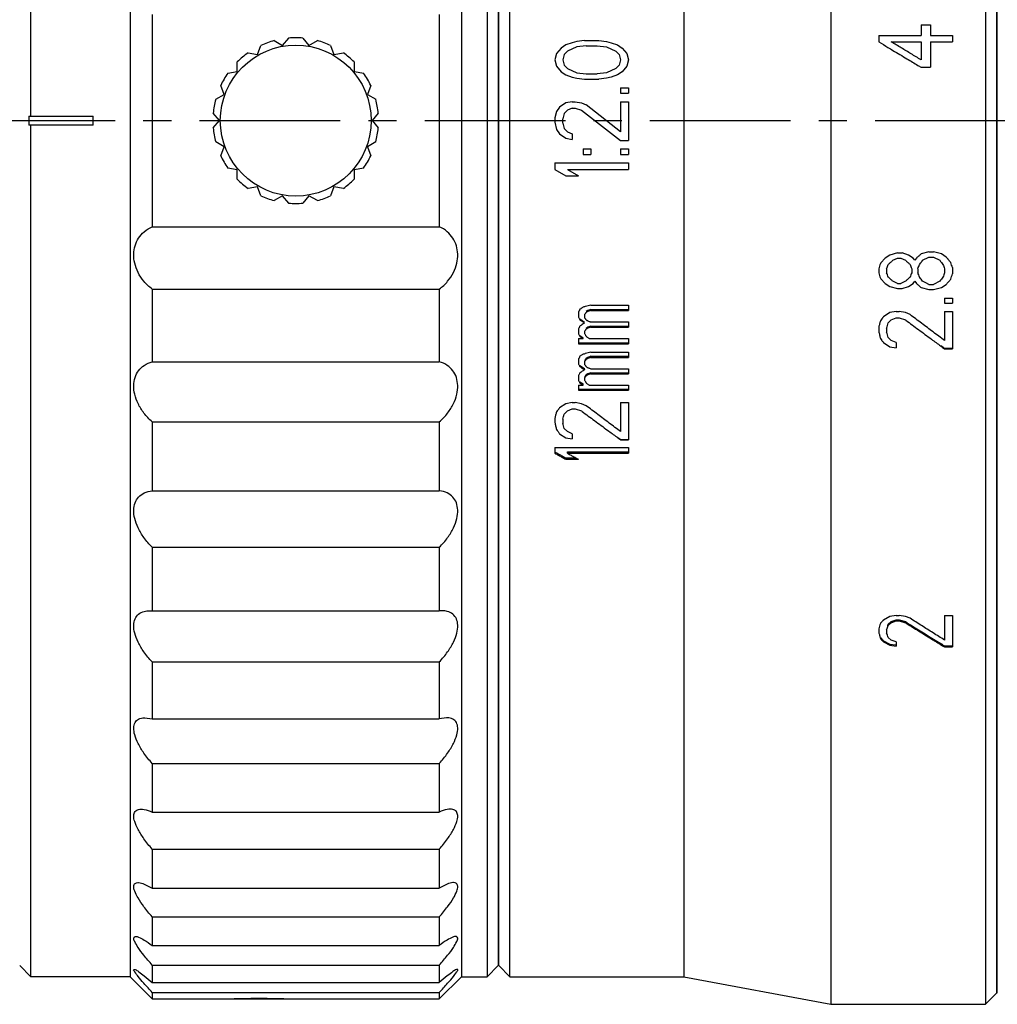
# Model space of a CAD drawing. Header units: millimetres. Extents: x 722 to 923, y -745 to -639.
# Tile 9 of 13: x 773 to 799, y -725 to -698. Entities that reach past the tile are written whole.
import ezdxf

# ---------------------------------------------------------------- set-up
doc = ezdxf.new("R2010")
doc.units = ezdxf.units.MM
doc.linetypes.add('CENTER', pattern=[2, 1.25, -0.25, 0.25, -0.25])

msp = doc.modelspace()

# ---------------------------------------------------------------- linework, layer by layer
for p, q in [((794.607, -676.707), (794.607, -724.707)), ((798.807, -676.707), (798.807, -724.707)), ((799.107, -677.007), (799.107, -724.407)), ((799.127, -724.407), (799.127, -677.008)), ((772.867, -700.587), (772.867, -677.457)), ((775.567, -677.457), (775.567, -723.957)), ((784.567, -677.457), (784.567, -723.957)), ((785.267, -677.457), (785.267, -723.957)), ((785.887, -723.957), (785.887, -677.457)), ((790.607, -677.457), (790.607, -723.957)), ((785.567, -677.757), (785.567, -723.657)), ((785.587, -723.657), (785.587, -677.758)), ((776.167, -697.825), (776.167, -703.59)), ((783.967, -697.825), (783.967, -703.59)), ((797.056, -698.108), (797.056, -698.395)), ((797.056, -698.108), (797.311, -698.108)), ((797.311, -698.108), (797.311, -698.395)), ((779.707, -698.666), (779.875, -698.466)), ((780.26, -698.466), (780.427, -698.666)), ((795.907, -698.395), (795.907, -698.568)), ((795.907, -698.395), (797.056, -698.395)), ((797.311, -698.395), (797.907, -698.395)), ((797.907, -698.395), (797.907, -698.568)), ((779.031, -698.912), (779.12, -698.667)), ((779.481, -698.535), (779.707, -698.666)), ((780.427, -698.666), (780.654, -698.535)), ((781.015, -698.667), (781.104, -698.912)), ((787.277, -698.737), (787.149, -698.882)), ((787.404, -698.649), (787.277, -698.737)), ((787.575, -698.591), (787.404, -698.649)), ((787.702, -698.707), (787.447, -698.824)), ((787.702, -698.562), (787.575, -698.591)), ((787.915, -698.532), (787.702, -698.562)), ((787.958, -698.678), (787.702, -698.707)), ((787.915, -698.532), (788.298, -698.532)), ((787.958, -698.678), (788.256, -698.678)), ((788.256, -698.678), (788.511, -698.707)), ((788.298, -698.532), (788.511, -698.562)), ((788.511, -698.562), (788.638, -698.591)), ((788.511, -698.707), (788.766, -698.824)), ((788.638, -698.591), (788.809, -698.649)), ((788.809, -698.649), (788.936, -698.737)), ((788.936, -698.737), (789.064, -698.882)), ((796.247, -698.568), (797.056, -698.568)), ((797.056, -698.568), (797.056, -699.058)), ((797.311, -698.568), (797.311, -699.26)), ((797.311, -698.568), (797.907, -698.568)), ((778.774, -698.867), (779.031, -698.912)), ((781.104, -698.912), (781.361, -698.867)), ((787.149, -698.882), (787.107, -699.057)), ((787.362, -698.912), (787.319, -699.057)), ((787.447, -698.824), (787.362, -698.912)), ((788.766, -698.824), (788.851, -698.912)), ((788.851, -698.912), (788.894, -699.057)), ((789.064, -698.882), (789.107, -699.057)), ((778.479, -699.375), (778.479, -699.114)), ((781.656, -699.114), (781.656, -699.375)), ((787.107, -699.057), (787.149, -699.232)), ((787.149, -699.232), (787.277, -699.378)), ((787.319, -699.057), (787.362, -699.203)), ((787.362, -699.203), (787.447, -699.291)), ((788.851, -699.203), (788.766, -699.291)), ((788.894, -699.057), (788.851, -699.203)), ((789.064, -699.232), (788.936, -699.378)), ((789.107, -699.057), (789.064, -699.232)), ((797.056, -699.26), (797.311, -699.26)), ((778.222, -699.42), (778.479, -699.375)), ((781.656, -699.375), (781.913, -699.42)), ((787.277, -699.378), (787.404, -699.466)), ((787.404, -699.466), (787.575, -699.524)), ((787.447, -699.291), (787.702, -699.407)), ((787.575, -699.524), (787.702, -699.553)), ((787.702, -699.407), (787.958, -699.437)), ((787.958, -699.437), (788.256, -699.437)), ((788.511, -699.407), (788.256, -699.437)), ((788.766, -699.291), (788.511, -699.407)), ((788.638, -699.524), (788.511, -699.553)), ((788.809, -699.466), (788.638, -699.524)), ((788.936, -699.378), (788.809, -699.466)), ((778.119, -699.998), (778.03, -699.753)), ((782.105, -699.753), (782.016, -699.998)), ((787.702, -699.553), (787.915, -699.582)), ((787.915, -699.582), (788.298, -699.582)), ((788.511, -699.553), (788.298, -699.582)), ((777.893, -700.129), (778.119, -699.998)), ((782.016, -699.998), (782.242, -700.129)), ((788.894, -699.816), (788.894, -699.962)), ((788.894, -699.816), (789.107, -699.816)), ((788.894, -699.962), (789.107, -699.962)), ((789.107, -699.816), (789.107, -699.962)), ((787.234, -700.341), (787.149, -700.457)), ((787.404, -700.224), (787.234, -700.341)), ((787.575, -700.195), (787.404, -700.224)), ((787.575, -700.195), (787.66, -700.195)), ((787.66, -700.195), (787.83, -700.224)), ((787.83, -700.224), (787.958, -700.282)), ((788.894, -701.012), (787.958, -700.282)), ((788.894, -700.195), (788.894, -701.012)), ((788.894, -700.195), (789.107, -700.195)), ((789.107, -700.195), (789.107, -701.245)), ((772.818, -700.587), (774.567, -700.587)), ((774.567, -700.827), (774.567, -700.587)), ((777.994, -700.707), (777.826, -700.507)), ((782.309, -700.507), (782.141, -700.707)), ((787.149, -700.457), (787.107, -700.632)), ((787.362, -700.516), (787.319, -700.662)), ((787.447, -700.428), (787.362, -700.516)), ((787.575, -700.37), (787.447, -700.428)), ((787.575, -700.37), (787.66, -700.37)), ((787.66, -700.37), (787.83, -700.428)), ((787.83, -700.428), (788.894, -701.245)), ((774.567, -700.827), (772.818, -700.827)), ((772.867, -723.957), (772.867, -700.827)), ((777.826, -700.907), (777.994, -700.707)), ((782.141, -700.707), (782.309, -700.907)), ((787.107, -700.632), (787.107, -700.749)), ((787.107, -700.749), (787.149, -700.953)), ((787.319, -700.778), (787.319, -700.662)), ((787.319, -700.778), (787.362, -700.924)), ((787.149, -700.953), (787.234, -701.07)), ((787.234, -701.07), (787.404, -701.187)), ((787.362, -700.924), (787.447, -701.012)), ((787.447, -701.012), (787.575, -701.07)), ((787.575, -701.07), (787.575, -701.216)), ((778.119, -701.417), (777.893, -701.286)), ((782.242, -701.286), (782.016, -701.417)), ((787.404, -701.187), (787.575, -701.216)), ((788.894, -701.245), (789.107, -701.245)), ((778.03, -701.662), (778.119, -701.417)), ((782.016, -701.417), (782.105, -701.662)), ((787.873, -701.478), (787.873, -701.624)), ((787.873, -701.478), (788.085, -701.478)), ((787.873, -701.624), (788.085, -701.624)), ((788.085, -701.478), (788.085, -701.624)), ((788.894, -701.478), (788.894, -701.624)), ((788.894, -701.478), (789.107, -701.478)), ((788.894, -701.624), (789.107, -701.624)), ((789.107, -701.478), (789.107, -701.624)), ((787.107, -701.857), (787.107, -702.032)), ((787.107, -701.857), (789.107, -701.857)), ((789.107, -701.857), (789.107, -702.032)), ((778.479, -702.04), (778.222, -701.995)), ((778.479, -702.301), (778.479, -702.04)), ((781.913, -701.995), (781.656, -702.04)), ((781.656, -702.04), (781.656, -702.301)), ((787.107, -702.032), (787.404, -702.207)), ((787.404, -702.207), (787.745, -702.207)), ((787.447, -702.032), (787.745, -702.207)), ((787.447, -702.032), (789.107, -702.032)), ((779.031, -702.503), (778.774, -702.548)), ((779.12, -702.748), (779.031, -702.503)), ((779.707, -702.749), (779.481, -702.88)), ((779.875, -702.949), (779.707, -702.749)), ((780.427, -702.749), (780.26, -702.949)), ((780.654, -702.88), (780.427, -702.749)), ((781.104, -702.503), (781.015, -702.748)), ((781.361, -702.548), (781.104, -702.503)), ((776.167, -703.59), (783.967, -703.59)), ((796.204, -704.358), (796.077, -704.443)), ((796.417, -704.3), (796.204, -704.358)), ((796.417, -704.3), (796.545, -704.3)), ((796.715, -704.358), (796.545, -704.3)), ((796.843, -704.443), (796.715, -704.358)), ((797.268, -704.272), (797.056, -704.329)), ((797.268, -704.272), (797.396, -704.272)), ((797.609, -704.329), (797.396, -704.272)), ((797.736, -704.415), (797.609, -704.329)), ((796.29, -704.501), (796.417, -704.443)), ((796.417, -704.443), (796.502, -704.443)), ((796.502, -704.443), (796.63, -704.501)), ((796.885, -704.501), (796.843, -704.443)), ((796.928, -704.443), (796.885, -704.501)), ((797.098, -704.501), (797.268, -704.415)), ((797.268, -704.415), (797.396, -704.415)), ((797.396, -704.415), (797.566, -704.501)), ((795.907, -704.729), (795.907, -704.843)), ((796.119, -704.729), (796.119, -704.843)), ((796.8, -704.729), (796.8, -704.843)), ((796.97, -704.729), (796.97, -704.843)), ((797.694, -704.729), (797.694, -704.843)), ((797.907, -704.7), (797.907, -704.871)), ((796.077, -705.128), (796.204, -705.213)), ((796.417, -705.128), (796.29, -705.071)), ((796.417, -705.128), (796.502, -705.128)), ((796.63, -705.071), (796.502, -705.128)), ((796.715, -705.213), (796.843, -705.128)), ((796.843, -705.128), (796.885, -705.071)), ((796.885, -705.071), (796.928, -705.128)), ((797.183, -705.113), (797.098, -705.071)), ((797.268, -705.156), (797.183, -705.113)), ((797.268, -705.156), (797.396, -705.156)), ((797.566, -705.071), (797.396, -705.156)), ((797.609, -705.241), (797.736, -705.156)), ((776.167, -705.282), (783.967, -705.282)), ((776.167, -705.282), (776.167, -707.258)), ((783.967, -705.282), (783.967, -707.258)), ((796.204, -705.213), (796.417, -705.27)), ((796.417, -705.27), (796.545, -705.27)), ((796.545, -705.27), (796.715, -705.213)), ((797.056, -705.241), (797.268, -705.298)), ((797.268, -705.298), (797.396, -705.298)), ((797.396, -705.298), (797.609, -705.241)), ((797.694, -705.525), (797.694, -705.666)), ((797.694, -705.525), (797.907, -705.525)), ((797.694, -705.666), (797.907, -705.666)), ((797.907, -705.525), (797.907, -705.666)), ((787.745, -705.917), (787.745, -706.032)), ((788, -705.866), (787.958, -705.895)), ((788.085, -705.838), (788, -705.866)), ((788.085, -705.86), (788, -705.889)), ((788.085, -705.716), (789.107, -705.716)), ((788.085, -705.838), (789.107, -705.838)), ((788.085, -705.86), (789.107, -705.86)), ((789.107, -705.716), (789.107, -705.86)), ((796.204, -705.921), (796.034, -706.034)), ((796.375, -705.893), (796.204, -705.921)), ((796.375, -705.893), (796.46, -705.893)), ((796.63, -705.921), (796.46, -705.893)), ((796.758, -705.977), (796.63, -705.921)), ((797.694, -705.893), (797.694, -706.68)), ((797.694, -705.893), (797.907, -705.893)), ((797.907, -705.893), (797.907, -706.904)), ((787.787, -706.094), (787.915, -706.179)), ((787.915, -705.974), (787.915, -706.06)), ((788.085, -706.174), (789.107, -706.174)), ((789.107, -706.174), (789.107, -706.317)), ((796.162, -706.203), (796.247, -706.118)), ((796.247, -706.118), (796.375, -706.062)), ((796.375, -706.062), (796.46, -706.062)), ((796.46, -706.062), (796.63, -706.118)), ((787.745, -706.374), (787.745, -706.487)), ((787.915, -706.431), (787.915, -706.487)), ((788, -706.321), (787.958, -706.349)), ((788, -706.345), (787.958, -706.374)), ((788.085, -706.293), (788, -706.321)), ((788.085, -706.317), (788, -706.345)), ((788.085, -706.317), (788.085, -706.293)), ((788.085, -706.293), (789.107, -706.293)), ((788.085, -706.317), (789.107, -706.317)), ((795.907, -706.315), (795.907, -706.428)), ((796.119, -706.344), (796.119, -706.456)), ((787.745, -706.629), (787.745, -706.771)), ((787.745, -706.629), (787.873, -706.629)), ((787.745, -706.745), (789.107, -706.745)), ((787.787, -706.547), (787.873, -706.604)), ((788.043, -706.629), (789.107, -706.629)), ((789.107, -706.629), (789.107, -706.771)), ((796.034, -706.736), (796.204, -706.848)), ((796.247, -706.68), (796.162, -706.596)), ((796.375, -706.736), (796.247, -706.68)), ((796.375, -706.736), (796.375, -706.876)), ((787.745, -706.771), (789.107, -706.771)), ((788.085, -706.996), (789.107, -706.996)), ((789.107, -706.996), (789.107, -707.137)), ((796.204, -706.848), (796.375, -706.876)), ((797.694, -706.904), (797.694, -706.891)), ((797.694, -706.891), (797.907, -706.891)), ((797.694, -706.904), (797.907, -706.904)), ((776.167, -707.258), (783.967, -707.258)), ((787.745, -707.193), (787.745, -707.305)), ((787.958, -707.165), (787.915, -707.221)), ((787.915, -707.249), (787.915, -707.333)), ((788, -707.137), (787.958, -707.165)), ((788, -707.165), (787.958, -707.193)), ((788.085, -707.109), (788, -707.137)), ((788.085, -707.137), (788, -707.165)), ((788, -707.165), (788, -707.137)), ((788.085, -707.137), (788.085, -707.109)), ((788.085, -707.109), (789.107, -707.109)), ((788.085, -707.137), (789.107, -707.137)), ((787.787, -707.361), (787.915, -707.444)), ((787.915, -707.473), (787.915, -707.444)), ((788.085, -707.555), (788, -707.583)), ((788.085, -707.445), (789.107, -707.445)), ((788.085, -707.585), (788.085, -707.555)), ((788.085, -707.555), (789.107, -707.555)), ((789.107, -707.445), (789.107, -707.585)), ((787.745, -707.641), (787.745, -707.752)), ((787.787, -707.805), (787.873, -707.86)), ((787.958, -707.611), (787.915, -707.666)), ((787.915, -707.696), (787.915, -707.752)), ((788, -707.583), (787.958, -707.611)), ((787.958, -707.641), (787.958, -707.611)), ((788, -707.613), (787.958, -707.641)), ((788, -707.613), (788, -707.583)), ((788.085, -707.585), (788, -707.613)), ((788.085, -707.585), (789.107, -707.585)), ((787.745, -707.891), (787.745, -708.03)), ((787.745, -707.891), (787.873, -707.891)), ((787.745, -707.998), (789.107, -707.998)), ((787.745, -708.03), (789.107, -708.03)), ((787.873, -707.891), (787.873, -707.86)), ((788.043, -707.891), (789.107, -707.891)), ((789.107, -707.891), (789.107, -708.03)), ((787.575, -708.367), (787.404, -708.395)), ((787.575, -708.367), (787.66, -708.367)), ((787.83, -708.395), (787.66, -708.367)), ((788.894, -708.367), (788.894, -709.154)), ((788.894, -708.367), (789.107, -708.367)), ((789.107, -708.367), (789.107, -709.378)), ((787.404, -708.395), (787.234, -708.508)), ((787.362, -708.677), (787.447, -708.592)), ((787.447, -708.592), (787.575, -708.536)), ((787.575, -708.536), (787.66, -708.536)), ((787.66, -708.536), (787.83, -708.592)), ((787.958, -708.451), (787.83, -708.395)), ((776.167, -708.888), (776.167, -710.765)), ((776.167, -708.888), (783.967, -708.888)), ((783.967, -708.888), (783.967, -710.765)), ((787.107, -708.79), (787.107, -708.902)), ((787.319, -708.818), (787.319, -708.93)), ((787.447, -709.154), (787.362, -709.07)), ((787.575, -709.211), (787.447, -709.154)), ((787.234, -709.211), (787.404, -709.322)), ((787.404, -709.322), (787.575, -709.35)), ((787.575, -709.211), (787.575, -709.35)), ((788.894, -709.378), (788.894, -709.365)), ((788.894, -709.365), (789.107, -709.365)), ((788.894, -709.378), (789.107, -709.378)), ((787.107, -709.581), (787.107, -709.743)), ((787.107, -709.581), (789.107, -709.581)), ((787.447, -709.743), (787.447, -709.705)), ((787.447, -709.705), (789.107, -709.705)), ((789.107, -709.581), (789.107, -709.743)), ((787.404, -709.905), (787.404, -709.866)), ((787.404, -709.866), (787.673, -709.866)), ((787.404, -709.905), (787.745, -709.905)), ((787.447, -709.743), (789.107, -709.743)), ((776.167, -710.765), (783.967, -710.765)), ((776.167, -712.292), (776.167, -714.024)), ((776.167, -712.292), (783.967, -712.292)), ((783.967, -712.292), (783.967, -714.024)), ((776.091, -714.02), (776.167, -714.024)), ((776.167, -714.024), (783.967, -714.024)), ((784.044, -714.02), (783.967, -714.024)), ((796.204, -714.176), (796.034, -714.272)), ((796.375, -714.152), (796.204, -714.176)), ((796.375, -714.152), (796.46, -714.152)), ((796.63, -714.176), (796.46, -714.152)), ((796.758, -714.224), (796.63, -714.176)), ((797.694, -714.152), (797.694, -714.815)), ((797.694, -714.152), (797.907, -714.152)), ((797.907, -714.152), (797.907, -715.002)), ((795.907, -714.509), (795.907, -714.604)), ((796.162, -714.386), (796.247, -714.315)), ((796.162, -714.415), (796.247, -714.343)), ((796.247, -714.315), (796.375, -714.267)), ((796.247, -714.343), (796.375, -714.296)), ((796.247, -714.343), (796.247, -714.315)), ((796.375, -714.296), (796.375, -714.267)), ((796.375, -714.267), (796.46, -714.267)), ((796.375, -714.296), (796.46, -714.296)), ((796.46, -714.296), (796.46, -714.267)), ((796.46, -714.267), (796.63, -714.315)), ((796.46, -714.296), (796.63, -714.343)), ((796.63, -714.343), (796.63, -714.315)), ((796.119, -714.533), (796.119, -714.627)), ((796.247, -714.815), (796.162, -714.745)), ((796.034, -714.833), (796.204, -714.926)), ((796.034, -714.862), (796.204, -714.955)), ((796.204, -714.955), (796.204, -714.926)), ((796.204, -714.926), (796.363, -714.947)), ((796.204, -714.955), (796.375, -714.979)), ((796.375, -714.862), (796.247, -714.815)), ((796.375, -714.862), (796.375, -714.979)), ((797.694, -715.002), (797.694, -714.972)), ((797.694, -714.972), (797.907, -714.972)), ((797.694, -715.002), (797.907, -715.002)), ((776.167, -715.41), (776.167, -716.955)), ((776.167, -715.41), (783.967, -715.41)), ((783.967, -715.41), (783.967, -716.955)), ((775.97, -716.925), (776.167, -716.955)), ((784.165, -716.925), (783.967, -716.955)), ((776.167, -716.955), (783.967, -716.955)), ((776.167, -718.167), (776.167, -719.486)), ((776.167, -718.167), (783.967, -718.167)), ((783.967, -718.167), (783.967, -719.486)), ((776.167, -719.486), (783.967, -719.486)), ((776.167, -720.494), (776.167, -721.555)), ((776.167, -720.494), (783.967, -720.494)), ((783.967, -720.494), (783.967, -721.555)), ((799.107, -720.407), (799.127, -720.407)), ((776.167, -721.555), (783.967, -721.555)), ((776.167, -722.333), (776.167, -723.111)), ((776.167, -722.333), (783.967, -722.333)), ((783.967, -722.333), (783.967, -723.111)), ((776.167, -723.111), (783.967, -723.111)), ((772.567, -723.657), (772.867, -723.957)), ((776.167, -723.64), (776.167, -724.115)), ((776.167, -723.64), (783.967, -723.64)), ((783.967, -723.64), (783.967, -724.115)), ((785.567, -723.657), (785.267, -723.957)), ((785.587, -723.657), (785.887, -723.957)), ((775.567, -723.957), (772.867, -723.957)), ((775.567, -723.957), (776.167, -724.557)), ((776.167, -724.115), (783.967, -724.115)), ((783.967, -724.557), (784.567, -723.957)), ((784.567, -723.957), (785.267, -723.957)), ((785.887, -723.957), (790.607, -723.957)), ((790.607, -723.957), (794.607, -724.707)), ((776.167, -724.383), (776.167, -724.557)), ((776.167, -724.383), (783.967, -724.383)), ((783.967, -724.383), (783.967, -724.557)), ((799.107, -724.407), (798.807, -724.707)), ((776.167, -724.557), (780.267, -724.557)), ((779.867, -724.557), (783.967, -724.557)), ((794.607, -724.707), (798.807, -724.707))]:
    msp.add_line(p, q)
at = {"color": 7, "linetype": 'CENTER', "ltscale": 3.058783}
msp.add_line((728.512, -700.707), (825.581, -700.707), dxfattribs=at)
msp.add_circle((780.067, -700.707), 2.05)
for start, end in [(85.0997, 94.9003), (105.0997, 114.9003), (65.0997, 74.9003), (125.0997, 134.9003), (45.0997, 54.9003), (145.0997, 154.9003), (25.0997, 34.9003), (165.0997, 174.9003), (5.0997, 14.9003), (185.0997, 194.9003), (345.0997, 354.9003), (205.0997, 214.9003), (325.0997, 334.9003), (225.0997, 234.9003), (305.0997, 314.9003), (245.0997, 254.9003), (285.0997, 294.9003), (265.0997, 274.9003)]:
    msp.add_arc((780.067, -700.707), 2.25, start, end)
for points in [[(795.907, -698.568), (795.99, -698.618), (796.073, -698.668), (796.156, -698.719)], [(796.966, -699.206), (796.996, -699.224), (797.026, -699.242), (797.056, -699.26)], [(797.056, -704.329), (797.034, -704.348), (797.013, -704.367), (796.992, -704.386)], [(795.958, -704.576), (795.955, -704.58), (795.952, -704.583), (795.949, -704.586)], [(796.013, -704.515), (795.995, -704.535), (795.976, -704.556), (795.958, -704.576)], [(796.077, -704.443), (796.056, -704.467), (796.034, -704.491), (796.013, -704.515)], [(796.162, -704.615), (796.183, -704.596), (796.204, -704.577), (796.226, -704.558)], [(796.226, -704.558), (796.247, -704.539), (796.268, -704.52), (796.29, -704.501)], [(796.63, -704.501), (796.651, -704.52), (796.673, -704.539), (796.694, -704.558)], [(796.694, -704.558), (796.715, -704.577), (796.736, -704.596), (796.758, -704.615)], [(796.992, -704.386), (796.97, -704.405), (796.949, -704.424), (796.928, -704.443)], [(797.013, -704.615), (797.016, -704.611), (797.019, -704.607), (797.022, -704.603)], [(797.022, -704.603), (797.033, -704.588), (797.044, -704.573), (797.056, -704.558)], [(797.056, -704.558), (797.059, -704.554), (797.062, -704.549), (797.065, -704.545)], [(797.065, -704.545), (797.076, -704.53), (797.087, -704.515), (797.098, -704.501)], [(797.566, -704.501), (797.58, -704.52), (797.595, -704.539), (797.609, -704.558)], [(797.609, -704.558), (797.623, -704.577), (797.637, -704.596), (797.651, -704.615)], [(797.794, -704.479), (797.775, -704.458), (797.756, -704.436), (797.736, -704.415)], [(797.8, -704.486), (797.798, -704.484), (797.796, -704.482), (797.794, -704.479)], [(797.864, -704.558), (797.843, -704.534), (797.821, -704.51), (797.8, -704.486)], [(795.949, -704.985), (795.97, -705.009), (795.992, -705.033), (796.013, -705.056)], [(796.013, -705.056), (796.034, -705.08), (796.056, -705.104), (796.077, -705.128)], [(796.226, -705.014), (796.204, -704.995), (796.183, -704.976), (796.162, -704.957)], [(796.29, -705.071), (796.268, -705.052), (796.247, -705.033), (796.226, -705.014)], [(796.694, -705.014), (796.673, -705.033), (796.651, -705.052), (796.63, -705.071)], [(796.758, -704.957), (796.736, -704.976), (796.715, -704.995), (796.694, -705.014)], [(797.022, -704.969), (797.019, -704.965), (797.016, -704.961), (797.013, -704.957)], [(797.056, -705.014), (797.044, -704.999), (797.033, -704.984), (797.022, -704.969)], [(797.098, -705.071), (797.084, -705.052), (797.07, -705.033), (797.056, -705.014)], [(797.609, -705.014), (797.595, -705.033), (797.58, -705.052), (797.566, -705.071)], [(797.651, -704.957), (797.637, -704.976), (797.623, -704.995), (797.609, -705.014)], [(797.736, -705.156), (797.757, -705.133), (797.777, -705.111), (797.797, -705.088)], [(796.995, -705.187), (797.015, -705.205), (797.035, -705.223), (797.056, -705.241)], [(787.759, -705.889), (787.754, -705.898), (787.75, -705.908), (787.745, -705.917)], [(787.765, -705.877), (787.763, -705.881), (787.761, -705.885), (787.759, -705.889)], [(787.809, -705.817), (787.802, -705.822), (787.795, -705.826), (787.787, -705.831)], [(787.873, -705.774), (787.863, -705.78), (787.854, -705.787), (787.844, -705.793)], [(787.916, -705.762), (787.901, -705.766), (787.887, -705.77), (787.873, -705.774)], [(787.929, -705.955), (787.925, -705.962), (787.92, -705.968), (787.915, -705.974)], [(787.943, -705.755), (787.934, -705.757), (787.925, -705.76), (787.916, -705.762)], [(787.943, -705.936), (787.939, -705.943), (787.934, -705.949), (787.929, -705.955)], [(787.958, -705.917), (787.953, -705.924), (787.948, -705.93), (787.943, -705.936)], [(787.965, -705.912), (787.963, -705.914), (787.96, -705.915), (787.958, -705.917)], [(787.745, -706.032), (787.75, -706.041), (787.754, -706.051), (787.759, -706.06)], [(787.759, -706.06), (787.764, -706.07), (787.769, -706.079), (787.773, -706.089)], [(787.773, -706.089), (787.778, -706.098), (787.783, -706.108), (787.787, -706.117)], [(787.787, -706.117), (787.795, -706.122), (787.802, -706.127), (787.809, -706.132)], [(787.809, -706.132), (787.816, -706.137), (787.823, -706.141), (787.83, -706.146)], [(787.83, -706.146), (787.844, -706.155), (787.858, -706.165), (787.873, -706.174)], [(787.873, -706.174), (787.883, -706.182), (787.894, -706.189), (787.905, -706.196)], [(787.915, -706.203), (787.901, -706.212), (787.887, -706.222), (787.873, -706.231)], [(787.905, -706.196), (787.908, -706.198), (787.912, -706.201), (787.915, -706.203)], [(787.915, -706.06), (787.92, -706.067), (787.925, -706.073), (787.929, -706.079)], [(787.929, -706.079), (787.934, -706.086), (787.939, -706.092), (787.943, -706.098)], [(787.943, -706.098), (787.948, -706.105), (787.953, -706.111), (787.958, -706.117)], [(787.958, -706.117), (787.961, -706.12), (787.964, -706.122), (787.968, -706.124)], [(788.053, -706.164), (788.064, -706.167), (788.075, -706.171), (788.085, -706.174)], [(795.992, -706.09), (795.977, -706.109), (795.963, -706.128), (795.949, -706.147)], [(795.999, -706.08), (795.997, -706.083), (795.994, -706.087), (795.992, -706.09)], [(796.005, -706.073), (796.003, -706.075), (796.001, -706.078), (795.999, -706.08)], [(796.034, -706.034), (796.024, -706.047), (796.015, -706.06), (796.005, -706.073)], [(796.63, -706.118), (796.635, -706.122), (796.64, -706.126), (796.645, -706.129)], [(787.759, -706.345), (787.754, -706.355), (787.75, -706.364), (787.745, -706.374)], [(787.745, -706.487), (787.75, -706.497), (787.754, -706.506), (787.759, -706.516)], [(787.766, -706.332), (787.764, -706.336), (787.761, -706.341), (787.759, -706.345)], [(787.773, -706.317), (787.771, -706.322), (787.768, -706.327), (787.766, -706.332)], [(787.787, -706.288), (787.783, -706.298), (787.778, -706.307), (787.773, -706.317)], [(787.81, -706.273), (787.802, -706.278), (787.795, -706.283), (787.787, -706.288)], [(787.821, -706.266), (787.817, -706.268), (787.814, -706.271), (787.81, -706.273)], [(787.83, -706.26), (787.827, -706.262), (787.824, -706.264), (787.821, -706.266)], [(787.873, -706.231), (787.858, -706.241), (787.844, -706.25), (787.83, -706.26)], [(787.929, -706.412), (787.925, -706.418), (787.92, -706.424), (787.915, -706.431)], [(787.915, -706.487), (787.92, -706.497), (787.925, -706.506), (787.929, -706.516)], [(787.943, -706.393), (787.939, -706.399), (787.934, -706.405), (787.929, -706.412)], [(787.958, -706.374), (787.953, -706.38), (787.948, -706.386), (787.943, -706.393)], [(787.759, -706.516), (787.764, -706.525), (787.769, -706.535), (787.773, -706.544)], [(787.773, -706.544), (787.775, -706.548), (787.777, -706.552), (787.779, -706.556)], [(787.779, -706.556), (787.782, -706.561), (787.785, -706.567), (787.787, -706.573)], [(787.787, -706.573), (787.795, -706.578), (787.803, -706.583), (787.81, -706.588)], [(787.844, -706.61), (787.854, -706.617), (787.863, -706.623), (787.873, -706.629)], [(787.929, -706.516), (787.934, -706.525), (787.939, -706.535), (787.943, -706.544)], [(787.943, -706.544), (787.947, -706.551), (787.95, -706.557), (787.953, -706.563)], [(787.953, -706.563), (787.955, -706.567), (787.956, -706.57), (787.958, -706.573)], [(788.014, -706.61), (788.024, -706.617), (788.033, -706.623), (788.043, -706.629)], [(795.949, -706.624), (795.963, -706.643), (795.977, -706.662), (795.992, -706.68)], [(795.992, -706.68), (795.999, -706.69), (796.006, -706.699), (796.013, -706.709)], [(796.013, -706.709), (796.02, -706.718), (796.027, -706.727), (796.034, -706.736)], [(788.014, -707.015), (787.991, -707.021), (787.967, -707.028), (787.943, -707.034)], [(788.085, -706.996), (788.062, -707.003), (788.038, -707.009), (788.014, -707.015)], [(797.587, -706.826), (797.623, -706.852), (797.658, -706.878), (797.694, -706.904)], [(797.593, -706.817), (797.627, -706.842), (797.66, -706.867), (797.694, -706.891)], [(787.759, -707.165), (787.754, -707.174), (787.75, -707.184), (787.745, -707.193)], [(787.768, -707.147), (787.765, -707.153), (787.762, -707.159), (787.759, -707.165)], [(787.816, -707.09), (787.806, -707.096), (787.797, -707.103), (787.787, -707.109)], [(787.844, -707.071), (787.835, -707.078), (787.825, -707.084), (787.816, -707.09)], [(787.873, -707.053), (787.863, -707.059), (787.854, -707.065), (787.844, -707.071)], [(787.924, -707.039), (787.907, -707.044), (787.89, -707.048), (787.873, -707.053)], [(787.929, -707.231), (787.925, -707.237), (787.92, -707.243), (787.915, -707.249)], [(787.943, -707.034), (787.937, -707.036), (787.931, -707.037), (787.924, -707.039)], [(787.943, -707.212), (787.939, -707.218), (787.934, -707.224), (787.929, -707.231)], [(787.958, -707.193), (787.953, -707.199), (787.948, -707.206), (787.943, -707.212)], [(787.745, -707.305), (787.75, -707.315), (787.754, -707.324), (787.759, -707.333)], [(787.759, -707.333), (787.764, -707.343), (787.769, -707.352), (787.773, -707.361)], [(787.773, -707.361), (787.778, -707.371), (787.783, -707.38), (787.787, -707.389)], [(787.787, -707.557), (787.783, -707.566), (787.778, -707.576), (787.773, -707.585)], [(787.787, -707.389), (787.796, -707.395), (787.804, -707.4), (787.812, -707.406)], [(787.813, -707.54), (787.804, -707.546), (787.796, -707.552), (787.787, -707.557)], [(787.812, -707.406), (787.818, -707.41), (787.824, -707.413), (787.83, -707.417)], [(787.83, -707.529), (787.824, -707.533), (787.819, -707.537), (787.813, -707.54)], [(787.83, -707.417), (787.844, -707.427), (787.858, -707.436), (787.873, -707.445)], [(787.873, -707.501), (787.858, -707.511), (787.844, -707.52), (787.83, -707.529)], [(787.873, -707.445), (787.884, -707.453), (787.895, -707.46), (787.906, -707.468)], [(787.915, -707.473), (787.901, -707.483), (787.887, -707.492), (787.873, -707.501)], [(787.906, -707.468), (787.909, -707.469), (787.912, -707.471), (787.915, -707.473)], [(787.915, -707.333), (787.92, -707.34), (787.925, -707.346), (787.929, -707.352)], [(787.929, -707.352), (787.934, -707.358), (787.939, -707.365), (787.943, -707.371)], [(787.943, -707.371), (787.948, -707.377), (787.953, -707.383), (787.958, -707.389)], [(787.958, -707.389), (787.961, -707.391), (787.964, -707.393), (787.966, -707.395)], [(788.049, -707.434), (788.061, -707.437), (788.073, -707.441), (788.085, -707.445)], [(787.759, -707.613), (787.754, -707.622), (787.75, -707.631), (787.745, -707.641)], [(787.745, -707.752), (787.75, -707.761), (787.754, -707.771), (787.759, -707.78)], [(787.773, -707.585), (787.769, -707.594), (787.764, -707.604), (787.759, -707.613)], [(787.759, -707.78), (787.764, -707.789), (787.769, -707.798), (787.773, -707.808)], [(787.773, -707.808), (787.776, -707.812), (787.778, -707.817), (787.78, -707.821)], [(787.78, -707.821), (787.783, -707.826), (787.785, -707.831), (787.787, -707.835)], [(787.929, -707.678), (787.925, -707.684), (787.92, -707.69), (787.915, -707.696)], [(787.915, -707.752), (787.92, -707.761), (787.925, -707.771), (787.929, -707.78)], [(787.943, -707.659), (787.939, -707.665), (787.934, -707.672), (787.929, -707.678)], [(787.929, -707.78), (787.934, -707.789), (787.939, -707.798), (787.943, -707.808)], [(787.958, -707.641), (787.953, -707.647), (787.948, -707.653), (787.943, -707.659)], [(787.943, -707.808), (787.946, -707.812), (787.948, -707.816), (787.95, -707.821)], [(787.95, -707.821), (787.953, -707.826), (787.955, -707.831), (787.958, -707.835)], [(787.787, -707.835), (787.796, -707.841), (787.805, -707.847), (787.813, -707.852)], [(787.844, -707.873), (787.854, -707.879), (787.863, -707.885), (787.873, -707.891)], [(788.014, -707.873), (788.024, -707.879), (788.033, -707.885), (788.043, -707.891)], [(787.192, -708.564), (787.177, -708.583), (787.163, -708.602), (787.149, -708.621)], [(787.199, -708.554), (787.197, -708.558), (787.194, -708.561), (787.192, -708.564)], [(787.205, -708.547), (787.203, -708.549), (787.201, -708.552), (787.199, -708.554)], [(787.234, -708.508), (787.224, -708.521), (787.215, -708.534), (787.205, -708.547)], [(787.83, -708.592), (787.835, -708.596), (787.84, -708.6), (787.845, -708.604)], [(787.149, -709.098), (787.163, -709.117), (787.177, -709.136), (787.192, -709.154)], [(787.192, -709.154), (787.199, -709.164), (787.206, -709.174), (787.213, -709.183)], [(787.213, -709.183), (787.22, -709.192), (787.227, -709.201), (787.234, -709.211)], [(788.787, -709.3), (788.823, -709.326), (788.858, -709.352), (788.894, -709.378)], [(788.793, -709.291), (788.827, -709.316), (788.86, -709.341), (788.894, -709.365)], [(787.107, -709.705), (787.14, -709.723), (787.173, -709.741), (787.206, -709.759)], [(787.206, -709.759), (787.239, -709.777), (787.272, -709.795), (787.305, -709.812)], [(787.305, -709.812), (787.338, -709.83), (787.371, -709.848), (787.404, -709.866)], [(787.305, -709.851), (787.321, -709.86), (787.337, -709.869), (787.354, -709.878)], [(787.354, -709.878), (787.371, -709.887), (787.388, -709.896), (787.404, -709.905)], [(787.447, -709.743), (787.48, -709.761), (787.513, -709.779), (787.546, -709.797)], [(787.546, -709.797), (787.579, -709.815), (787.613, -709.833), (787.646, -709.851)], [(787.646, -709.851), (787.679, -709.869), (787.712, -709.887), (787.745, -709.905)], [(795.928, -714.438), (795.921, -714.462), (795.914, -714.486), (795.907, -714.509)], [(795.949, -714.367), (795.942, -714.391), (795.935, -714.415), (795.928, -714.438)], [(795.957, -714.359), (795.954, -714.362), (795.952, -714.364), (795.949, -714.367)], [(795.992, -714.319), (795.98, -714.333), (795.968, -714.346), (795.957, -714.359)], [(796.02, -714.288), (796.01, -714.298), (796.001, -714.309), (795.992, -714.319)], [(796.034, -714.272), (796.029, -714.277), (796.025, -714.283), (796.02, -714.288)], [(796.148, -714.426), (796.152, -714.412), (796.157, -714.399), (796.162, -714.386)], [(796.63, -714.315), (796.647, -714.326), (796.664, -714.336), (796.681, -714.347)], [(796.63, -714.343), (796.643, -714.351), (796.655, -714.359), (796.668, -714.367)], [(795.949, -714.739), (795.959, -714.75), (795.968, -714.76), (795.977, -714.77)], [(795.949, -714.769), (795.951, -714.771), (795.954, -714.773), (795.956, -714.776)], [(795.956, -714.776), (795.968, -714.789), (795.98, -714.802), (795.992, -714.815)], [(795.977, -714.77), (795.987, -714.781), (795.996, -714.791), (796.006, -714.802)], [(796.141, -714.686), (796.134, -714.667), (796.126, -714.647), (796.119, -714.627)], [(796.162, -714.745), (796.155, -714.725), (796.148, -714.706), (796.141, -714.686)], [(795.992, -714.815), (796.006, -714.831), (796.02, -714.847), (796.034, -714.862)], [(796.006, -714.802), (796.015, -714.812), (796.025, -714.822), (796.034, -714.833)], [(797.611, -714.951), (797.638, -714.968), (797.666, -714.985), (797.694, -715.002)], [(797.624, -714.929), (797.647, -714.944), (797.671, -714.958), (797.694, -714.972)], [(778.267, -724.557), (778.278, -724.557), (778.289, -724.557), (778.299, -724.556)], [(779.836, -724.556), (779.846, -724.557), (779.857, -724.557), (779.867, -724.557)]]:
    msp.add_open_spline(points, degree=3)
for points, knots in [([(796.156, -698.719), (796.201, -698.745), (796.373, -698.849), (796.643, -699.012), (796.868, -699.147), (796.966, -699.206)], [0, 0, 0, 0, 0.1553886, 0.6025141, 0.9453894, 0.9453894, 0.9453894, 0.9453894]), ([(797.056, -699.058), (796.966, -699.004), (796.786, -698.895), (796.517, -698.731), (796.337, -698.623), (796.247, -698.568)], [0, 0, 0, 0, 0.3152134, 0.6303827, 0.9455044, 0.9455044, 0.9455044, 0.9455044]), ([(772.818, -700.587), (772.818, -700.627), (772.817, -700.707), (772.818, -700.787), (772.818, -700.827)], [0, 0, 0, 0, 0.1200004, 0.2400008, 0.2400008, 0.2400008, 0.2400008]), ([(776.167, -705.282), (776.084, -705.221), (775.937, -705.084), (775.777, -704.842), (775.684, -704.589), (775.657, -704.339), (775.694, -704.104), (775.791, -703.892), (775.949, -703.71), (776.089, -703.623), (776.167, -703.59)], [0, 0, 0, 0, 0.309452, 0.597215, 0.862219, 1.111411, 1.342931, 1.569187, 1.800511, 2.055957, 2.055957, 2.055957, 2.055957]), ([(783.967, -705.282), (784.051, -705.221), (784.198, -705.084), (784.358, -704.842), (784.451, -704.589), (784.478, -704.339), (784.441, -704.104), (784.344, -703.892), (784.186, -703.71), (784.046, -703.623), (783.967, -703.59)], [0, 0, 0, 0, 0.309452, 0.597215, 0.862219, 1.111411, 1.342931, 1.569187, 1.800511, 2.055957, 2.055957, 2.055957, 2.055957]), ([(795.949, -704.586), (795.942, -704.61), (795.928, -704.658), (795.914, -704.705), (795.907, -704.729)], [0, 0, 0, 0, 0.0744507, 0.148867, 0.148867, 0.148867, 0.148867]), ([(796.119, -704.729), (796.126, -704.71), (796.141, -704.672), (796.155, -704.634), (796.162, -704.615)], [0, 0, 0, 0, 0.0608837, 0.121789, 0.121789, 0.121789, 0.121789]), ([(796.758, -704.615), (796.765, -704.634), (796.779, -704.672), (796.793, -704.71), (796.8, -704.729)], [0, 0, 0, 0, 0.0609053, 0.121789, 0.121789, 0.121789, 0.121789]), ([(796.97, -704.729), (796.977, -704.71), (796.992, -704.672), (797.006, -704.634), (797.013, -704.615)], [0, 0, 0, 0, 0.0608837, 0.121789, 0.121789, 0.121789, 0.121789]), ([(797.651, -704.615), (797.658, -704.634), (797.673, -704.672), (797.687, -704.71), (797.694, -704.729)], [0, 0, 0, 0, 0.0609053, 0.121789, 0.121789, 0.121789, 0.121789]), ([(797.907, -704.7), (797.899, -704.677), (797.885, -704.629), (797.871, -704.581), (797.864, -704.558)], [0, 0, 0, 0, 0.0744301, 0.1488943, 0.1488943, 0.1488943, 0.1488943]), ([(795.907, -704.843), (795.914, -704.867), (795.928, -704.914), (795.942, -704.962), (795.949, -704.985)], [0, 0, 0, 0, 0.0743241, 0.1486116, 0.1486116, 0.1486116, 0.1486116]), ([(796.162, -704.957), (796.155, -704.938), (796.141, -704.9), (796.126, -704.862), (796.119, -704.843)], [0, 0, 0, 0, 0.0607943, 0.1216114, 0.1216114, 0.1216114, 0.1216114]), ([(796.8, -704.843), (796.793, -704.862), (796.779, -704.9), (796.765, -704.938), (796.758, -704.957)], [0, 0, 0, 0, 0.0608171, 0.1216114, 0.1216114, 0.1216114, 0.1216114]), ([(797.013, -704.957), (797.006, -704.938), (796.992, -704.9), (796.977, -704.862), (796.97, -704.843)], [0, 0, 0, 0, 0.0607943, 0.1216114, 0.1216114, 0.1216114, 0.1216114]), ([(797.694, -704.843), (797.687, -704.862), (797.673, -704.9), (797.658, -704.938), (797.651, -704.957)], [0, 0, 0, 0, 0.0608171, 0.1216114, 0.1216114, 0.1216114, 0.1216114]), ([(797.864, -705.014), (797.871, -704.99), (797.885, -704.943), (797.899, -704.895), (797.907, -704.871)], [0, 0, 0, 0, 0.0742726, 0.148582, 0.148582, 0.148582, 0.148582]), ([(796.928, -705.128), (796.949, -705.146), (796.971, -705.166), (796.994, -705.186), (796.995, -705.187)], [0, 0, 0, 0, 0.08547529, 0.08931735, 0.08931735, 0.08931735, 0.08931735]), ([(797.797, -705.088), (797.798, -705.087), (797.821, -705.062), (797.843, -705.037), (797.864, -705.014)], [0, 0, 0, 0, 0.0042387, 0.09980237, 0.09980237, 0.09980237, 0.09980237]), ([(787.787, -705.831), (787.783, -705.841), (787.775, -705.856), (787.767, -705.872), (787.765, -705.877)], [0, 0, 0, 0, 0.03198396, 0.05145056, 0.05145056, 0.05145056, 0.05145056]), ([(787.844, -705.793), (787.835, -705.799), (787.823, -705.807), (787.811, -705.815), (787.809, -705.817)], [0, 0, 0, 0, 0.0342154, 0.04264124, 0.04264124, 0.04264124, 0.04264124]), ([(788.085, -705.716), (788.062, -705.723), (788.014, -705.736), (787.967, -705.748), (787.943, -705.755)], [0, 0, 0, 0, 0.0734503, 0.1469111, 0.1469111, 0.1469111, 0.1469111]), ([(788, -705.889), (787.993, -705.893), (787.982, -705.901), (787.97, -705.909), (787.965, -705.912)], [0, 0, 0, 0, 0.02564964, 0.04182976, 0.04182976, 0.04182976, 0.04182976]), ([(787.968, -706.124), (787.972, -706.127), (787.982, -706.134), (787.993, -706.141), (788, -706.146)], [0, 0, 0, 0, 0.0132733, 0.03889314, 0.03889314, 0.03889314, 0.03889314]), ([(788, -706.146), (788.014, -706.151), (788.032, -706.157), (788.05, -706.162), (788.053, -706.164)], [0, 0, 0, 0, 0.04488141, 0.0556965, 0.0556965, 0.0556965, 0.0556965]), ([(795.949, -706.147), (795.942, -706.175), (795.928, -706.231), (795.914, -706.287), (795.907, -706.315)], [0, 0, 0, 0, 0.0871213, 0.1741725, 0.1741725, 0.1741725, 0.1741725]), ([(796.119, -706.344), (796.126, -706.32), (796.141, -706.273), (796.155, -706.226), (796.162, -706.203)], [0, 0, 0, 0, 0.0734657, 0.1469797, 0.1469797, 0.1469797, 0.1469797]), ([(796.645, -706.129), (796.758, -706.213), (796.989, -706.385), (797.303, -706.617), (797.504, -706.765), (797.587, -706.826)], [0, 0, 0, 0, 0.422647, 0.863519, 1.171192, 1.171192, 1.171192, 1.171192]), ([(797.694, -706.68), (797.59, -706.602), (797.382, -706.447), (797.07, -706.212), (796.862, -706.056), (796.758, -705.977)], [0, 0, 0, 0, 0.389902, 0.78015, 1.170733, 1.170733, 1.170733, 1.170733]), ([(795.907, -706.428), (795.914, -706.461), (795.928, -706.526), (795.942, -706.592), (795.949, -706.624)], [0, 0, 0, 0, 0.1005475, 0.2009939, 0.2009939, 0.2009939, 0.2009939]), ([(796.162, -706.596), (796.155, -706.573), (796.141, -706.526), (796.126, -706.479), (796.119, -706.456)], [0, 0, 0, 0, 0.0732865, 0.1466236, 0.1466236, 0.1466236, 0.1466236]), ([(787.81, -706.588), (787.812, -706.589), (787.823, -706.597), (787.835, -706.604), (787.844, -706.61)], [0, 0, 0, 0, 0.00650136, 0.04058429, 0.04058429, 0.04058429, 0.04058429]), ([(787.958, -706.573), (787.967, -706.579), (787.986, -706.591), (788.005, -706.604), (788.014, -706.61)], [0, 0, 0, 0, 0.03408248, 0.06816541, 0.06816541, 0.06816541, 0.06816541]), ([(776.167, -708.888), (776.085, -708.816), (775.939, -708.663), (775.779, -708.407), (775.685, -708.151), (775.657, -707.906), (775.693, -707.683), (775.79, -707.491), (775.951, -707.338), (776.091, -707.277), (776.167, -707.258)], [0, 0, 0, 0, 0.328515, 0.629211, 0.898462, 1.142311, 1.359973, 1.566421, 1.776212, 2.013578, 2.013578, 2.013578, 2.013578]), ([(783.967, -708.888), (784.05, -708.816), (784.196, -708.663), (784.356, -708.407), (784.45, -708.151), (784.478, -707.906), (784.442, -707.683), (784.345, -707.491), (784.184, -707.338), (784.044, -707.277), (783.967, -707.258)], [0, 0, 0, 0, 0.328515, 0.629211, 0.898462, 1.142311, 1.359973, 1.566421, 1.776212, 2.013578, 2.013578, 2.013578, 2.013578]), ([(787.787, -707.109), (787.783, -707.118), (787.776, -707.131), (787.77, -707.144), (787.768, -707.147)], [0, 0, 0, 0, 0.03147558, 0.04265317, 0.04265317, 0.04265317, 0.04265317]), ([(787.966, -707.395), (787.971, -707.398), (787.982, -707.405), (787.993, -707.413), (788, -707.417)], [0, 0, 0, 0, 0.01493496, 0.04039718, 0.04039718, 0.04039718, 0.04039718]), ([(788, -707.417), (788.014, -707.422), (788.031, -707.427), (788.047, -707.433), (788.049, -707.434)], [0, 0, 0, 0, 0.04479175, 0.05174908, 0.05174908, 0.05174908, 0.05174908]), ([(787.813, -707.852), (787.814, -707.853), (787.824, -707.86), (787.835, -707.866), (787.844, -707.873)], [0, 0, 0, 0, 0.00299194, 0.03686684, 0.03686684, 0.03686684, 0.03686684]), ([(787.958, -707.835), (787.967, -707.842), (787.986, -707.854), (788.005, -707.866), (788.014, -707.873)], [0, 0, 0, 0, 0.03387655, 0.06775145, 0.06775145, 0.06775145, 0.06775145]), ([(787.149, -708.621), (787.142, -708.649), (787.128, -708.705), (787.114, -708.761), (787.107, -708.79)], [0, 0, 0, 0, 0.0871213, 0.1741725, 0.1741725, 0.1741725, 0.1741725]), ([(787.845, -708.604), (787.958, -708.688), (788.189, -708.859), (788.503, -709.091), (788.704, -709.239), (788.787, -709.3)], [0, 0, 0, 0, 0.422647, 0.863519, 1.171192, 1.171192, 1.171192, 1.171192]), ([(788.894, -709.154), (788.79, -709.077), (788.582, -708.921), (788.27, -708.686), (788.062, -708.53), (787.958, -708.451)], [0, 0, 0, 0, 0.389902, 0.78015, 1.170733, 1.170733, 1.170733, 1.170733]), ([(787.107, -708.902), (787.114, -708.935), (787.128, -709), (787.142, -709.066), (787.149, -709.098)], [0, 0, 0, 0, 0.1005475, 0.2009939, 0.2009939, 0.2009939, 0.2009939]), ([(787.319, -708.818), (787.326, -708.794), (787.341, -708.747), (787.355, -708.7), (787.362, -708.677)], [0, 0, 0, 0, 0.0734657, 0.1469797, 0.1469797, 0.1469797, 0.1469797]), ([(787.362, -709.07), (787.355, -709.047), (787.341, -709), (787.326, -708.953), (787.319, -708.93)], [0, 0, 0, 0, 0.0732865, 0.1466236, 0.1466236, 0.1466236, 0.1466236]), ([(787.107, -709.743), (787.14, -709.761), (787.206, -709.797), (787.272, -709.833), (787.305, -709.851)], [0, 0, 0, 0, 0.1130005, 0.2259588, 0.2259588, 0.2259588, 0.2259588]), ([(776.167, -712.292), (776.085, -712.212), (775.941, -712.047), (775.781, -711.784), (775.686, -711.529), (775.657, -711.295), (775.692, -711.09), (775.79, -710.922), (775.956, -710.802), (776.093, -710.771), (776.167, -710.765)], [0, 0, 0, 0, 0.344173, 0.652605, 0.920221, 1.152791, 1.351426, 1.534675, 1.72301, 1.946897, 1.946897, 1.946897, 1.946897]), ([(783.967, -712.292), (784.05, -712.212), (784.194, -712.047), (784.354, -711.784), (784.449, -711.529), (784.478, -711.295), (784.443, -711.09), (784.345, -710.922), (784.179, -710.802), (784.042, -710.771), (783.967, -710.765)], [0, 0, 0, 0, 0.344173, 0.652605, 0.920221, 1.152791, 1.351426, 1.534675, 1.72301, 1.946897, 1.946897, 1.946897, 1.946897]), ([(776.167, -715.41), (776.086, -715.324), (775.944, -715.153), (775.783, -714.888), (775.688, -714.642), (775.657, -714.424), (775.69, -714.24), (775.793, -714.099), (775.94, -714.031), (776.044, -714.02), (776.091, -714.02)], [0, 0, 0, 0, 0.355427, 0.666041, 0.926199, 1.14184, 1.31681, 1.47478, 1.64425, 1.785909, 1.785909, 1.785909, 1.785909]), ([(783.967, -715.41), (784.049, -715.324), (784.191, -715.153), (784.352, -714.888), (784.447, -714.642), (784.478, -714.424), (784.445, -714.24), (784.342, -714.099), (784.195, -714.031), (784.091, -714.02), (784.044, -714.02)], [0, 0, 0, 0, 0.355427, 0.666041, 0.926199, 1.14184, 1.31681, 1.47478, 1.64425, 1.785909, 1.785909, 1.785909, 1.785909]), ([(797.694, -714.815), (797.59, -714.75), (797.381, -714.62), (797.069, -714.423), (796.862, -714.29), (796.758, -714.224)], [0, 0, 0, 0, 0.368351, 0.737449, 1.107288, 1.107288, 1.107288, 1.107288]), ([(796.119, -714.533), (796.126, -714.513), (796.141, -714.474), (796.155, -714.434), (796.162, -714.415)], [0, 0, 0, 0, 0.0628812, 0.1258799, 0.1258799, 0.1258799, 0.1258799]), ([(796.668, -714.367), (796.774, -714.433), (796.997, -714.573), (797.311, -714.767), (797.52, -714.895), (797.611, -714.951)], [0, 0, 0, 0, 0.372837, 0.789906, 1.108424, 1.108424, 1.108424, 1.108424]), ([(796.681, -714.347), (796.753, -714.392), (797.066, -714.587), (797.381, -714.781), (797.624, -714.929)], [0, 0, 0, 0, 0.253074, 1.108234, 1.108234, 1.108234, 1.108234]), ([(795.907, -714.604), (795.914, -714.631), (795.928, -714.686), (795.942, -714.741), (795.949, -714.769)], [0, 0, 0, 0, 0.08512, 0.1699993, 0.1699993, 0.1699993, 0.1699993]), ([(776.167, -718.167), (776.087, -718.077), (775.946, -717.903), (775.786, -717.643), (775.69, -717.411), (775.657, -717.216), (775.689, -717.054), (775.799, -716.947), (775.905, -716.927), (775.964, -716.925), (775.97, -716.925)], [0, 0, 0, 0, 0.361624, 0.668771, 0.915896, 1.109398, 1.256766, 1.389388, 1.545666, 1.565197, 1.565197, 1.565197, 1.565197]), ([(783.967, -718.167), (784.048, -718.077), (784.189, -717.903), (784.349, -717.643), (784.445, -717.411), (784.478, -717.216), (784.446, -717.054), (784.335, -716.947), (784.23, -716.927), (784.171, -716.925), (784.165, -716.925)], [0, 0, 0, 0, 0.361624, 0.668771, 0.915896, 1.109398, 1.256766, 1.389388, 1.545666, 1.565197, 1.565197, 1.565197, 1.565197]), ([(776.167, -720.494), (776.088, -720.403), (775.95, -720.231), (775.789, -719.981), (775.693, -719.769), (775.656, -719.601), (775.69, -719.463), (775.784, -719.412), (775.842, -719.406), (775.864, -719.406)], [0, 0, 0, 0, 0.362423, 0.660607, 0.889589, 1.056324, 1.173097, 1.283564, 1.349602, 1.349602, 1.349602, 1.349602]), ([(775.864, -719.406), (775.893, -719.406), (775.998, -719.42), (776.098, -719.455), (776.167, -719.486)], [0, 0, 0, 0, 0.0866091, 0.3148227, 0.3148227, 0.3148227, 0.3148227]), ([(783.967, -720.494), (784.047, -720.403), (784.185, -720.231), (784.346, -719.981), (784.442, -719.769), (784.479, -719.601), (784.445, -719.463), (784.351, -719.412), (784.292, -719.406), (784.27, -719.406)], [0, 0, 0, 0, 0.362423, 0.660607, 0.889589, 1.056324, 1.173097, 1.283564, 1.349602, 1.349602, 1.349602, 1.349602]), ([(784.27, -719.406), (784.242, -719.406), (784.137, -719.42), (784.037, -719.455), (783.967, -719.486)], [0, 0, 0, 0, 0.0866091, 0.3148227, 0.3148227, 0.3148227, 0.3148227]), ([(776.167, -722.333), (776.089, -722.244), (775.953, -722.078), (775.791, -721.845), (775.698, -721.659), (775.653, -721.52), (775.693, -721.413), (775.754, -721.403), (775.781, -721.403)], [0, 0, 0, 0, 0.35778, 0.641923, 0.848351, 0.984431, 1.069054, 1.148016, 1.148016, 1.148016, 1.148016]), ([(775.781, -721.403), (775.787, -721.403), (775.845, -721.406), (775.981, -721.45), (776.098, -721.513), (776.167, -721.555)], [0, 0, 0, 0, 0.0182719, 0.175082, 0.4187796, 0.4187796, 0.4187796, 0.4187796]), ([(783.967, -722.333), (784.046, -722.244), (784.182, -722.078), (784.344, -721.845), (784.437, -721.659), (784.482, -721.52), (784.442, -721.413), (784.381, -721.403), (784.354, -721.403)], [0, 0, 0, 0, 0.35778, 0.641923, 0.848351, 0.984431, 1.069054, 1.148016, 1.148016, 1.148016, 1.148016]), ([(784.354, -721.403), (784.348, -721.403), (784.29, -721.406), (784.154, -721.45), (784.037, -721.513), (783.967, -721.555)], [0, 0, 0, 0, 0.0182719, 0.175082, 0.4187796, 0.4187796, 0.4187796, 0.4187796]), ([(776.167, -723.64), (776.09, -723.554), (775.958, -723.4), (775.792, -723.186), (775.708, -723.035), (775.647, -722.92), (775.691, -722.87), (775.713, -722.864), (775.718, -722.863)], [0, 0, 0, 0, 0.3479488, 0.6136709, 0.7941496, 0.8966346, 0.9507327, 0.9646901, 0.9646901, 0.9646901, 0.9646901]), ([(775.718, -722.863), (775.746, -722.859), (775.828, -722.898), (775.979, -722.971), (776.097, -723.058), (776.167, -723.111)], [0, 0, 0, 0, 0.0838755, 0.2542762, 0.517129, 0.517129, 0.517129, 0.517129]), ([(784.417, -722.863), (784.389, -722.859), (784.307, -722.898), (784.156, -722.971), (784.038, -723.058), (783.967, -723.111)], [0, 0, 0, 0, 0.0838755, 0.2542762, 0.517129, 0.517129, 0.517129, 0.517129]), ([(783.967, -723.64), (784.045, -723.554), (784.177, -723.4), (784.343, -723.186), (784.427, -723.035), (784.488, -722.92), (784.444, -722.87), (784.422, -722.864), (784.417, -722.863)], [0, 0, 0, 0, 0.3479488, 0.6136709, 0.7941496, 0.8966346, 0.9507327, 0.9646901, 0.9646901, 0.9646901, 0.9646901]), ([(776.167, -724.383), (776.091, -724.302), (775.966, -724.164), (775.789, -723.968), (775.727, -723.868), (775.646, -723.771), (775.676, -723.763), (775.681, -723.762)], [0, 0, 0, 0, 0.333489, 0.5774545, 0.7300812, 0.7974718, 0.8108301, 0.8108301, 0.8108301, 0.8108301]), ([(775.681, -723.762), (775.689, -723.762), (775.734, -723.765), (775.821, -723.839), (775.977, -723.947), (776.096, -724.052), (776.167, -724.115)], [0, 0, 0, 0, 0.0238943, 0.1331953, 0.3226826, 0.6059506, 0.6059506, 0.6059506, 0.6059506]), ([(783.967, -724.383), (784.044, -724.302), (784.169, -724.164), (784.346, -723.968), (784.408, -723.868), (784.489, -723.771), (784.459, -723.763), (784.454, -723.762)], [0, 0, 0, 0, 0.333489, 0.5774545, 0.7300812, 0.7974718, 0.8108301, 0.8108301, 0.8108301, 0.8108301]), ([(784.454, -723.762), (784.446, -723.762), (784.401, -723.765), (784.314, -723.839), (784.158, -723.947), (784.039, -724.052), (783.967, -724.115)], [0, 0, 0, 0, 0.0238943, 0.1331953, 0.3226826, 0.6059506, 0.6059506, 0.6059506, 0.6059506]), ([(778.299, -724.556), (778.331, -724.555), (778.412, -724.553), (778.556, -724.549), (778.743, -724.546), (778.955, -724.544), (779.178, -724.544), (779.391, -724.546), (779.578, -724.549), (779.723, -724.553), (779.804, -724.555), (779.836, -724.556)], [0, 0, 0, 0, 0.093749, 0.242857, 0.433938, 0.653676, 0.880877, 1.101218, 1.292443, 1.442149, 1.536441, 1.536441, 1.536441, 1.536441])]:
    msp.add_open_spline(points, degree=3, knots=knots)

doc.saveas('drawing.dxf')
